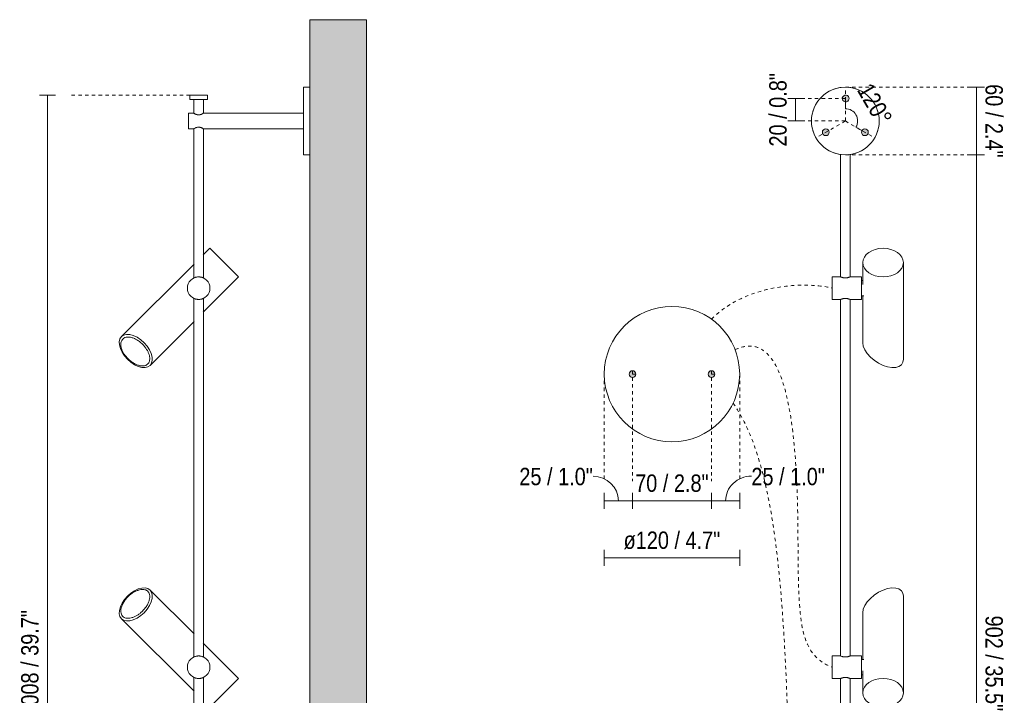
# Model space of a CAD drawing. Header units: millimetres. Extents: x -6760 to -4755, y -298 to 6848.
# Tile 3 of 5: x -6111 to -5238, y 301 to 900. Entities that reach past the tile are written whole.
import ezdxf

# ---------------------------------------------------------------- set-up
doc = ezdxf.new("R2010")
doc.units = ezdxf.units.MM
doc.linetypes.add('Dash', pattern=[6, 3, -3])
for name, color, linetype, lineweight in [('Cotas', 7, 'Continuous', 9), ('Cotas-7', 7, 'Continuous', 9), ('Elementos de detalle', 7, 'Continuous', 9), ('Lighthing Fixture Detail Wide Black', 7, 'Continuous', 20), ('Lighthing Fixture Dim Black SOL', 7, 'Continuous', 9), ('Luminarias', 7, 'Continuous', 20), ('Muros', 7, 'Continuous', 9)]:
    doc.layers.add(name, color=color, linetype=linetype, lineweight=lineweight)
doc.layers.add('Lighthing Fixture Dim Grey Dash', color=7, linetype='Dash', lineweight=9, true_color=0xd2d2d2)
doc.styles.add('Arial Narrow', font='ARIALN.TTF', dxfattribs={"height": 15.4})
doc.dimstyles.new('Angular_-_3mm_Arial', dxfattribs={"dimscale": 304.8, "dimtxt": 15.760837, "dimasz": 0, "dimexe": 0.022966, "dimexo": 0.045932, "dimgap": 0.022966, "dimtad": 1, "dimdec": 0, "dimzin": 0, "dimdsep": 46, "dimtxsty": 'Arial Narrow', "dimblk1": 'NONE', "dimblk2": 'NONE', "dimsah": 1, "dimcen": 0.09, "dimadec": 0, "dimazin": 0, "dimtfac": 1, "dimtdec": 4, "dimtix": 1, "dimtmove": 0, "dimatfit": 3, "dimfxl": 1, "dimtvp": 1, "dimtolj": 1, "dimtzin": 0, "dimarcsym": 2})
doc.dimstyles.new('FARO_-_2_2mm_Arial_Narrow_mm_Inch_Left', dxfattribs={"dimscale": 304.8, "dimtxt": 15.760837, "dimasz": 0, "dimexe": 0.022966, "dimexo": 0.0625, "dimgap": 0.011483, "dimtad": 1, "dimdec": 0, "dimzin": 0, "dimdsep": 46, "dimtxsty": 'Arial Narrow', "dimblk1": 'NONE', "dimblk2": 'NONE', "dimsah": 1, "dimcen": 0.09, "dimadec": 0, "dimazin": 0, "dimtfac": 1, "dimtdec": 4, "dimtix": 1, "dimtmove": 0, "dimatfit": 3, "dimfxl": 0.022966, "dimfxlon": 1, "dimtvp": 1, "dimtolj": 1, "dimtzin": 0, "dimarcsym": 2})
doc.dimstyles.new('FARO_-_2_2mm_Arial_Narrow_mm_Inch_Left_1', dxfattribs={"dimscale": 304.8, "dimtxt": 15.760837, "dimasz": 0, "dimexe": 0.022966, "dimexo": 0.0625, "dimgap": 0.011483, "dimtad": 1, "dimdec": 0, "dimzin": 0, "dimdsep": 46, "dimtxsty": 'Arial Narrow', "dimblk1": 'NONE', "dimblk2": 'NONE', "dimsah": 1, "dimcen": 0.09, "dimadec": 0, "dimazin": 0, "dimtfac": 1, "dimtdec": 4, "dimtix": 1, "dimtmove": 1, "dimatfit": 3, "dimfxl": 0.022966, "dimfxlon": 1, "dimtvp": 1, "dimtolj": 1, "dimtzin": 0, "dimarcsym": 2})
doc.dimstyles.new('FARO_-_2_2mm_Arial_Narrow_mm_Inch_Right', dxfattribs={"dimscale": 304.8, "dimtxt": 15.760837, "dimasz": 0, "dimexe": 0.022966, "dimexo": 0.0625, "dimgap": 0.011483, "dimtad": 1, "dimdec": 0, "dimzin": 0, "dimdsep": 46, "dimtxsty": 'Arial Narrow', "dimblk1": 'NONE', "dimblk2": 'NONE', "dimsah": 1, "dimcen": 0.09, "dimadec": 0, "dimazin": 0, "dimtfac": 1, "dimtdec": 4, "dimtix": 1, "dimtmove": 0, "dimatfit": 3, "dimfxl": 0.022966, "dimfxlon": 1, "dimtvp": 1, "dimtolj": 1, "dimtzin": 0, "dimarcsym": 2})

# ---------------------------------------------------------------- blocks, each defined once
blk = doc.blocks.new('clap_linear_walllamp - 75712-233 CLAP Black linear Wall lamp 3-557903-Lateral_PDF')
at = {"layer": 'Luminarias'}
for p, q in [((-3268.96, 840.15), (-3274.7, 840.15)), ((-3274.7, 780.15), (-3274.7, 840.15)), ((-3375.34, 833.15), (-3375.34, 829.16)), ((-3359.96, 833.15), (-3375.34, 833.15)), ((-3359.96, 829.16), (-3375.34, 829.16)), ((-3371.75, 829.16), (-3371.75, 817.02)), ((-3363.43, 817.07), (-3363.43, 829.16)), ((-3359.84, 833.15), (-3359.96, 833.15)), ((-3359.84, 829.16), (-3359.96, 829.16)), ((-3359.84, 829.16), (-3359.84, 833.15)), ((-3274.78, 834.77), (-3274.78, 826.24)), ((-3274.78, 826.24), (-3274.78, 825.58)), ((-3371.99, 817.15), (-3376.7, 817.15)), ((-3376.7, 803.15), (-3376.7, 817.15)), ((-3274.7, 817.15), (-3363.19, 817.15)), ((-3376.7, 803.15), (-3371.99, 803.15)), ((-3371.75, 803.29), (-3371.75, 670.9)), ((-3363.43, 670.92), (-3363.43, 803.24)), ((-3363.19, 803.15), (-3274.78, 803.15)), ((-3274.72, 804.69), (-3274.78, 804.75)), ((-3274.78, 804.75), (-3274.78, 800.15)), ((-3274.78, 800.15), (-3274.78, 795.56)), ((-3274.7, 780.15), (-3268.96, 780.15)), ((-3357.63, 697.29), (-3363.49, 691.43)), ((-3344.91, 684.57), (-3357.63, 697.29)), ((-3371.68, 683.24), (-3436.01, 618.91)), ((-3332.18, 671.84), (-3344.91, 684.57)), ((-3363.49, 640.53), (-3332.18, 671.84)), ((-3371.75, 652.9), (-3371.75, 334.75)), ((-3363.43, 334.77), (-3363.43, 652.89)), ((-3410.56, 593.46), (-3371.68, 632.34)), ((-3371.69, 355.32), (-3410.56, 394.2)), ((-3436.01, 368.75), (-3371.69, 304.42)), ((-3332.18, 315.81), (-3363.49, 347.12)), ((-3371.75, 316.75), (-3371.75, 5.41)), ((-3363.43, 5.42), (-3363.43, 316.74)), ((-3344.91, 303.09), (-3332.18, 315.81)), ((-3357.63, 290.37), (-3344.91, 303.09))]:
    blk.add_line(p, q, dxfattribs=at)
at = {"layer": 'Luminarias', "flags": 128}
for points in [[(-3430.63, 598.84), (-3433.28, 601.85), (-3435.43, 605.09), (-3436.96, 608.37), (-3437.82, 611.55), (-3437.94, 614.46), (-3437.33, 616.95), (-3436.01, 618.91), (-3434.06, 620.22), (-3431.56, 620.83), (-3428.65, 620.71), (-3425.48, 619.86), (-3422.19, 618.32), (-3418.96, 616.18), (-3415.94, 613.53)], [(-3415.94, 613.53), (-3413.29, 610.51), (-3411.15, 607.28), (-3409.61, 603.99), (-3408.76, 600.82), (-3408.64, 597.91), (-3409.25, 595.41), (-3410.56, 593.46), (-3412.52, 592.14), (-3415.01, 591.53), (-3417.92, 591.66), (-3421.1, 592.51), (-3424.39, 594.04), (-3427.62, 596.19), (-3430.63, 598.84)], [(-3430.63, 388.82), (-3427.62, 391.47), (-3424.39, 393.61), (-3421.1, 395.15), (-3417.92, 396), (-3415.01, 396.12), (-3412.52, 395.51), (-3410.56, 394.2), (-3409.25, 392.24), (-3408.64, 389.75), (-3408.76, 386.84), (-3409.61, 383.66), (-3411.15, 380.37), (-3413.29, 377.14), (-3415.94, 374.13)], [(-3415.94, 374.13), (-3418.96, 371.48), (-3422.19, 369.33), (-3425.48, 367.8), (-3428.65, 366.94), (-3431.56, 366.82), (-3434.06, 367.43), (-3436.01, 368.75), (-3437.33, 370.7), (-3437.94, 373.2), (-3437.82, 376.1), (-3436.96, 379.28), (-3435.43, 382.57), (-3433.28, 385.8), (-3430.63, 388.82)]]:
    blk.add_lwpolyline(points, dxfattribs=at)
at = {"layer": 'Luminarias'}
for centre, start, end in [((-3367.57, 661.9), 0, 180), ((-3367.57, 661.9), 180, 360), ((-3367.57, 325.75), 0, 180), ((-3367.57, 325.75), 180, 360)]:
    blk.add_arc(centre, 10, start, end, dxfattribs=at)
for points, knots in [([(-3371.99, 817.15), (-3371.98, 817.15), (-3371.79, 817.02), (-3371.17, 816.67), (-3370.69, 816.41), (-3370.23, 816.2), (-3369.87, 816.06), (-3369.47, 815.91), (-3369.12, 815.81), (-3368.83, 815.74), (-3368.55, 815.68), (-3368.16, 815.63), (-3367.69, 815.6), (-3367.13, 815.6), (-3366.61, 815.68), (-3366.14, 815.79), (-3365.8, 815.88), (-3365.49, 815.99), (-3365.18, 816.11), (-3364.89, 816.23), (-3364.35, 816.48), (-3363.67, 816.85), (-3363.35, 817.06), (-3363.26, 817.11)], [-1, -1, -1, -1, -0.861111, -0.791667, -0.722222, -0.6875, -0.652778, -0.618056, -0.583333, -0.565972, -0.548611, -0.513889, -0.479167, -0.444444, -0.388889, -0.361111, -0.333333, -0.305556, -0.277778, -0.25, -0.222222, -0.111111, 0, 0, 0, 0]), ([(-3363.26, 803.2), (-3363.38, 803.26), (-3363.71, 803.48), (-3364.38, 803.84), (-3364.82, 804.05), (-3365.18, 804.2), (-3365.5, 804.33), (-3365.77, 804.41), (-3366.04, 804.49), (-3366.4, 804.59), (-3366.86, 804.67), (-3367.31, 804.71), (-3367.78, 804.71), (-3368.18, 804.68), (-3368.48, 804.64), (-3368.87, 804.57), (-3369.28, 804.46), (-3369.71, 804.31), (-3370.12, 804.16), (-3370.58, 803.95), (-3371.22, 803.62), (-3371.7, 803.34), (-3371.94, 803.18), (-3371.98, 803.15), (-3371.99, 803.15)], [-1, -1, -1, -1, -0.861111, -0.791667, -0.756944, -0.722222, -0.6875, -0.670139, -0.652778, -0.618056, -0.583333, -0.548611, -0.513889, -0.479167, -0.461806, -0.444444, -0.388889, -0.361111, -0.333333, -0.277778, -0.222222, -0.111111, -0.055556, 0, 0, 0, 0]), ([(-3371.14, 671.24), (-3371.23, 671.21), (-3371.36, 671.15), (-3371.47, 671.11), (-3371.51, 671.09)], [0.82427798, 0.82427798, 0.82427798, 0.82427798, 0.86111111, 0.88888889, 0.88888889, 0.88888889, 0.88888889]), ([(-3368.22, 671.88), (-3368.37, 671.87), (-3368.81, 671.83), (-3369.54, 671.72), (-3370.3, 671.53), (-3370.71, 671.4), (-3370.9, 671.33)], [0.5486111, 0.5486111, 0.5486111, 0.5486111, 0.5833333, 0.6527778, 0.7222222, 0.7916667, 0.7916667, 0.7916667, 0.7916667]), ([(-3364.04, 671.26), (-3364.14, 671.29), (-3364.53, 671.44), (-3365.23, 671.64), (-3366.11, 671.8), (-3366.89, 671.89), (-3367.6, 671.91), (-3368.07, 671.89), (-3368.22, 671.88)], [0.1822414, 0.1822414, 0.1822414, 0.1822414, 0.2222222, 0.3333333, 0.3888889, 0.4444444, 0.5138889, 0.5486111, 0.5486111, 0.5486111, 0.5486111]), ([(-3363.44, 671.01), (-3363.48, 671.03), (-3363.6, 671.08), (-3363.84, 671.18), (-3364, 671.24), (-3364.03, 671.25)], [0.0555556, 0.0555556, 0.0555556, 0.0555556, 0.1111111, 0.1666667, 0.1801885, 0.1801885, 0.1801885, 0.1801885]), ([(-3370.96, 652.49), (-3370.91, 652.47), (-3370.55, 652.35), (-3369.91, 652.16), (-3369.02, 652), (-3368.55, 651.95), (-3368.31, 651.93)], [0.1998682, 0.1998682, 0.1998682, 0.1998682, 0.2222222, 0.3333333, 0.3888889, 0.4444444, 0.4444444, 0.4444444, 0.4444444]), ([(-3368.31, 651.93), (-3368, 651.91), (-3367.38, 651.89), (-3366.47, 651.95), (-3365.6, 652.09), (-3364.84, 652.27), (-3364.35, 652.43), (-3364.11, 652.52), (-3364.04, 652.54)], [0.4444444, 0.4444444, 0.4444444, 0.4444444, 0.5138889, 0.5833333, 0.6527778, 0.7222222, 0.7916667, 0.8177586, 0.8177586, 0.8177586, 0.8177586]), ([(-3364.03, 652.55), (-3363.93, 652.59), (-3363.67, 652.69), (-3363.51, 652.76), (-3363.45, 652.79)], [0.8198115, 0.8198115, 0.8198115, 0.8198115, 0.8611111, 0.9416004, 0.9416004, 0.9416004, 0.9416004]), ([(-3417.33, 612.14), (-3418.25, 613.05), (-3419.65, 614.26), (-3421.53, 615.59), (-3422.97, 616.45), (-3424.44, 617.18), (-3425.87, 617.76), (-3427.22, 618.18), (-3428.54, 618.44), (-3429.78, 618.55), (-3431.3, 618.52), (-3433.01, 618.12), (-3434.62, 617.15), (-3435.72, 615.8), (-3436.35, 614.21), (-3436.57, 612.78), (-3436.54, 611.53), (-3436.41, 610.19), (-3436.09, 608.78), (-3435.56, 607.3), (-3434.89, 605.75), (-3434.04, 604.19), (-3433.02, 602.68), (-3431.87, 601.17), (-3430.88, 600.06), (-3430.16, 599.31)], [-1, -1, -1, -1, -0.930556, -0.895833, -0.861111, -0.826389, -0.791667, -0.756944, -0.722222, -0.6875, -0.652778, -0.583333, -0.513889, -0.444444, -0.388889, -0.333333, -0.305556, -0.277778, -0.222222, -0.194444, -0.166667, -0.111111, -0.083333, -0.055556, 0, 0, 0, 0]), ([(-3430.16, 599.31), (-3429.23, 598.41), (-3427.83, 597.2), (-3425.94, 595.86), (-3424.51, 595), (-3423.03, 594.27), (-3421.6, 593.69), (-3420.25, 593.28), (-3418.94, 593.02), (-3417.69, 592.91), (-3416.18, 592.93), (-3414.46, 593.34), (-3412.85, 594.31), (-3411.75, 595.67), (-3411.13, 597.26), (-3410.92, 598.69), (-3410.94, 599.93), (-3411.08, 601.28), (-3411.4, 602.69), (-3411.93, 604.17), (-3412.6, 605.72), (-3413.45, 607.28), (-3414.47, 608.78), (-3415.61, 610.29), (-3416.61, 611.4), (-3417.33, 612.14)], [-1, -1, -1, -1, -0.930556, -0.895833, -0.861111, -0.826389, -0.791667, -0.756944, -0.722222, -0.6875, -0.652778, -0.583333, -0.513889, -0.444444, -0.388889, -0.333333, -0.305556, -0.277778, -0.222222, -0.194444, -0.166667, -0.111111, -0.083333, -0.055556, 0, 0, 0, 0]), ([(-3417.33, 375.51), (-3416.42, 376.44), (-3415.21, 377.84), (-3413.88, 379.72), (-3413.02, 381.15), (-3412.29, 382.62), (-3411.71, 384.06), (-3411.29, 385.4), (-3411.04, 386.72), (-3410.92, 387.97), (-3410.95, 389.49), (-3411.35, 391.2), (-3412.32, 392.81), (-3413.67, 393.91), (-3415.26, 394.54), (-3416.69, 394.75), (-3417.94, 394.73), (-3419.28, 394.59), (-3420.69, 394.27), (-3422.17, 393.74), (-3423.72, 393.08), (-3425.29, 392.22), (-3426.79, 391.2), (-3428.3, 390.06), (-3429.42, 389.07), (-3430.16, 388.34)], [-1, -1, -1, -1, -0.930556, -0.895833, -0.861111, -0.826389, -0.791667, -0.756944, -0.722222, -0.6875, -0.652778, -0.583333, -0.513889, -0.444444, -0.388889, -0.333333, -0.305556, -0.277778, -0.222222, -0.194444, -0.166667, -0.111111, -0.083333, -0.055556, 0, 0, 0, 0]), ([(-3430.16, 388.34), (-3431.06, 387.41), (-3432.27, 386.01), (-3433.61, 384.13), (-3434.47, 382.69), (-3435.2, 381.22), (-3435.78, 379.78), (-3436.19, 378.44), (-3436.45, 377.12), (-3436.56, 375.88), (-3436.54, 374.36), (-3436.13, 372.65), (-3435.16, 371.04), (-3433.8, 369.94), (-3432.21, 369.31), (-3430.79, 369.1), (-3429.54, 369.13), (-3428.19, 369.26), (-3426.78, 369.59), (-3425.3, 370.12), (-3423.75, 370.78), (-3422.19, 371.63), (-3420.69, 372.66), (-3419.18, 373.8), (-3418.07, 374.79), (-3417.33, 375.51)], [-1, -1, -1, -1, -0.930556, -0.895833, -0.861111, -0.826389, -0.791667, -0.756944, -0.722222, -0.6875, -0.652778, -0.583333, -0.513889, -0.444444, -0.388889, -0.333333, -0.305556, -0.277778, -0.222222, -0.194444, -0.166667, -0.111111, -0.083333, -0.055556, 0, 0, 0, 0]), ([(-3371.14, 335.09), (-3371.23, 335.06), (-3371.36, 335.01), (-3371.47, 334.96), (-3371.51, 334.95)], [0.82427798, 0.82427798, 0.82427798, 0.82427798, 0.86111111, 0.88888889, 0.88888889, 0.88888889, 0.88888889]), ([(-3368.22, 335.73), (-3368.37, 335.72), (-3368.81, 335.68), (-3369.54, 335.57), (-3370.3, 335.38), (-3370.71, 335.25), (-3370.9, 335.18)], [0.5486111, 0.5486111, 0.5486111, 0.5486111, 0.5833333, 0.6527778, 0.7222222, 0.7916667, 0.7916667, 0.7916667, 0.7916667]), ([(-3364.04, 335.11), (-3364.14, 335.15), (-3364.53, 335.29), (-3365.23, 335.49), (-3366.11, 335.66), (-3366.89, 335.74), (-3367.6, 335.76), (-3368.07, 335.74), (-3368.22, 335.73)], [0.1822414, 0.1822414, 0.1822414, 0.1822414, 0.2222222, 0.3333333, 0.3888889, 0.4444444, 0.5138889, 0.5486111, 0.5486111, 0.5486111, 0.5486111]), ([(-3363.44, 334.86), (-3363.48, 334.88), (-3363.6, 334.94), (-3363.84, 335.03), (-3364, 335.09), (-3364.03, 335.11)], [0.0555556, 0.0555556, 0.0555556, 0.0555556, 0.1111111, 0.1666667, 0.1801885, 0.1801885, 0.1801885, 0.1801885]), ([(-3370.96, 316.35), (-3370.91, 316.33), (-3370.55, 316.2), (-3369.91, 316.02), (-3369.02, 315.85), (-3368.55, 315.8), (-3368.31, 315.78)], [0.1998682, 0.1998682, 0.1998682, 0.1998682, 0.2222222, 0.3333333, 0.3888889, 0.4444444, 0.4444444, 0.4444444, 0.4444444]), ([(-3368.31, 315.78), (-3368, 315.76), (-3367.38, 315.74), (-3366.47, 315.8), (-3365.6, 315.94), (-3364.84, 316.12), (-3364.35, 316.28), (-3364.11, 316.37), (-3364.04, 316.4)], [0.4444444, 0.4444444, 0.4444444, 0.4444444, 0.5138889, 0.5833333, 0.6527778, 0.7222222, 0.7916667, 0.8177586, 0.8177586, 0.8177586, 0.8177586]), ([(-3364.03, 316.4), (-3363.93, 316.44), (-3363.67, 316.54), (-3363.51, 316.61), (-3363.45, 316.64)], [0.8198115, 0.8198115, 0.8198115, 0.8198115, 0.8611111, 0.9416004, 0.9416004, 0.9416004, 0.9416004])]:
    blk.add_open_spline(points, degree=3, knots=knots, dxfattribs=at)
for points in [[(-3363.26, 817.11), (-3363.23, 817.13), (-3363.2, 817.15), (-3363.19, 817.15), (-3363.19, 817.15)], [(-3363.19, 803.15), (-3363.19, 803.15), (-3363.2, 803.16), (-3363.23, 803.18), (-3363.26, 803.2)], [(-3371.71, 671.01), (-3371.75, 670.99), (-3371.77, 670.98), (-3371.77, 670.98)], [(-3371.77, 670.98), (-3371.76, 670.98), (-3371.74, 670.99), (-3371.7, 671.01)], [(-3363.37, 670.98), (-3363.38, 670.98), (-3363.4, 670.99), (-3363.44, 671.01)], [(-3363.43, 671.01), (-3363.4, 670.99), (-3363.37, 670.98), (-3363.37, 670.98)], [(-3371.77, 652.83), (-3371.76, 652.82), (-3371.74, 652.81), (-3371.7, 652.79)], [(-3371.71, 652.8), (-3371.75, 652.81), (-3371.77, 652.82), (-3371.77, 652.83)], [(-3371.51, 652.71), (-3371.43, 652.68), (-3371.32, 652.63), (-3371.2, 652.58)], [(-3363.37, 652.83), (-3363.38, 652.82), (-3363.4, 652.81), (-3363.44, 652.79)], [(-3363.43, 652.8), (-3363.4, 652.81), (-3363.37, 652.82), (-3363.37, 652.83)], [(-3371.77, 334.83), (-3371.76, 334.83), (-3371.74, 334.84), (-3371.7, 334.86)], [(-3371.71, 334.86), (-3371.75, 334.84), (-3371.77, 334.83), (-3371.77, 334.83)], [(-3363.37, 334.83), (-3363.38, 334.83), (-3363.4, 334.84), (-3363.44, 334.86)], [(-3363.43, 334.86), (-3363.4, 334.84), (-3363.37, 334.83), (-3363.37, 334.83)], [(-3371.71, 316.65), (-3371.75, 316.67), (-3371.77, 316.68), (-3371.77, 316.68)], [(-3371.77, 316.68), (-3371.76, 316.68), (-3371.74, 316.67), (-3371.7, 316.65)], [(-3371.51, 316.56), (-3371.43, 316.53), (-3371.32, 316.49), (-3371.2, 316.44)], [(-3363.37, 316.68), (-3363.38, 316.68), (-3363.4, 316.67), (-3363.44, 316.65)], [(-3363.43, 316.65), (-3363.4, 316.67), (-3363.37, 316.68), (-3363.37, 316.68)]]:
    blk.add_open_spline(points, degree=3, dxfattribs=at)
blk = doc.blocks.new('clap_linear_walllamp - 75712-233 CLAP Black linear Wall lamp 3-557903-Alzado_PDF Fixing')
at = {"layer": 'Luminarias', "color": 9, "true_color": 0xc0c0c0}
for p, q in [((6555.33, 780.46), (6555.33, 671.85)), ((6563.66, 671.85), (6563.66, 780.46)), ((6574.96, 684.57), (6574.96, 665.04)), ((6610.95, 598.84), (6610.95, 684.57)), ((6555.3, 671.9), (6547.79, 671.9)), ((6547.79, 671.9), (6547.79, 661.9)), ((6573.89, 671.9), (6563.69, 671.9)), ((6573.89, 661.9), (6573.89, 671.9)), ((6574.96, 668.7), (6573.89, 668.7)), ((6547.79, 661.9), (6547.79, 651.9)), ((6573.89, 651.9), (6573.89, 661.9)), ((6573.89, 655.1), (6575.95, 655.1)), ((6574.96, 655.1), (6574.96, 613.53)), ((6547.79, 651.9), (6555.3, 651.9)), ((6555.33, 651.96), (6555.33, 335.7)), ((6563.66, 335.7), (6563.66, 651.96)), ((6563.69, 651.9), (6573.89, 651.9)), ((6610.95, 303.09), (6610.95, 388.82)), ((6574.96, 374.13), (6574.96, 332.55)), ((6555.3, 335.75), (6547.79, 335.75)), ((6547.79, 335.75), (6547.79, 325.75)), ((6573.89, 335.75), (6563.69, 335.75)), ((6573.89, 325.75), (6573.89, 335.75)), ((6575.95, 332.55), (6573.89, 332.55)), ((6547.79, 325.75), (6547.79, 315.75)), ((6573.89, 315.75), (6573.89, 325.75)), ((6547.79, 315.75), (6555.3, 315.75)), ((6555.33, 315.81), (6555.33, 6.35)), ((6563.66, 6.35), (6563.66, 315.81)), ((6563.69, 315.75), (6573.89, 315.75)), ((6573.89, 318.95), (6574.96, 318.95)), ((6574.96, 322.61), (6574.96, 303.09))]:
    blk.add_line(p, q, dxfattribs=at)
at = {"layer": 'Luminarias', "color": 9, "true_color": 0xc0c0c0, "flags": 128}
for points in [[(6574.96, 613.53), (6575.41, 610.51), (6576.75, 607.28), (6578.89, 603.99), (6581.74, 600.82), (6585.15, 597.91), (6588.95, 595.41), (6592.96, 593.46), (6596.96, 592.14), (6600.76, 591.53), (6604.18, 591.66), (6607.03, 592.51), (6609.17, 594.04), (6610.5, 596.19), (6610.95, 598.84)], [(6610.95, 388.82), (6610.5, 391.47), (6609.17, 393.61), (6607.03, 395.15), (6604.18, 396), (6600.76, 396.12), (6596.96, 395.51), (6592.96, 394.2), (6588.95, 392.24), (6585.15, 389.75), (6581.74, 386.84), (6578.89, 383.66), (6576.75, 380.37), (6575.41, 377.14), (6574.96, 374.13)]]:
    blk.add_lwpolyline(points, dxfattribs=at)
at = {"layer": 'Luminarias', "color": 9, "true_color": 0xc0c0c0}
for start, end in [(106.6961, 109.86454), (97.57204, 101.0301), (78.9699, 82.42796), (70.13546, 73.3039), (123.91502, 127.57713), (115.13546, 118.3039), (61.6961, 64.86454), (52.42287, 56.08498), (160.13546, 163.3039), (151.6961, 154.86454), (142.42287, 146.08498), (33.91502, 37.57713), (25.13546, 28.3039), (16.6961, 19.86454), (168.91502, 172.49138), (7.50862, 11.08498), (187.50862, 191.08498), (348.91502, 352.49138), (196.6961, 199.86454), (205.13546, 208.3039), (331.6961, 334.86454), (340.13546, 343.3039), (213.91502, 217.57713), (232.42287, 236.08498), (303.91502, 307.57713), (322.42287, 326.08498), (241.6961, 244.86454), (250.13546, 253.3039), (258.9699, 262.42796), (277.57204, 281.0301), (286.6961, 289.86454), (295.13546, 298.3039)]:
    blk.add_arc((6559.5, 810.15), 30, start, end, dxfattribs=at)
for centre, major_axis in [((6592.96, 684.57), (-17.99, 0)), ((6592.96, 684.57), (17.99, 0)), ((6592.96, 303.09), (-17.99, 0)), ((6592.96, 303.09), (17.99, 0))]:
    blk.add_ellipse(centre, major_axis=major_axis, ratio=0.707107, start_param=3.141593, end_param=6.283185, dxfattribs=at)
for points in [[(6555.36, 671.87), (6555.32, 671.89), (6555.3, 671.9), (6555.3, 671.9)], [(6558.75, 671.01), (6558.51, 671.03), (6558.04, 671.08), (6557.6, 671.17), (6557.39, 671.22)], [(6559.5, 670.98), (6559.24, 670.98), (6558.99, 670.99), (6558.75, 671.01)], [(6560.39, 671.02), (6560.1, 671), (6559.81, 670.98), (6559.5, 670.98)], [(6563.63, 671.87), (6563.67, 671.89), (6563.69, 671.9), (6563.69, 671.9)], [(6555.36, 651.93), (6555.32, 651.91), (6555.3, 651.9), (6555.3, 651.9)], [(6558.79, 652.8), (6559.02, 652.81), (6559.25, 652.82), (6559.5, 652.83)], [(6559.5, 652.83), (6559.75, 652.82), (6560, 652.81), (6560.24, 652.79)], [(6555.36, 335.73), (6555.32, 335.75), (6555.3, 335.75), (6555.3, 335.75)], [(6558.75, 334.86), (6558.51, 334.88), (6558.04, 334.94), (6557.6, 335.02), (6557.39, 335.07)], [(6559.5, 334.83), (6559.24, 334.83), (6558.99, 334.84), (6558.75, 334.86)], [(6560.39, 334.88), (6560.1, 334.85), (6559.81, 334.83), (6559.5, 334.83)], [(6563.63, 335.73), (6563.67, 335.75), (6563.69, 335.75), (6563.69, 335.75)], [(6555.36, 315.78), (6555.32, 315.76), (6555.3, 315.75), (6555.3, 315.75)], [(6558.79, 316.65), (6559.02, 316.67), (6559.25, 316.68), (6559.5, 316.68)], [(6559.5, 316.68), (6559.75, 316.68), (6560, 316.67), (6560.24, 316.65)]]:
    blk.add_open_spline(points, degree=3, dxfattribs=at)
for points, knots in [([(6555.3, 671.9), (6555.3, 671.9), (6555.3, 671.9), (6555.32, 671.89), (6555.35, 671.88)], [0.50004719, 0.50004719, 0.50004719, 0.50004719, 0.51388889, 0.54861111, 0.54861111, 0.54861111, 0.54861111]), ([(6557.23, 671.26), (6557.08, 671.29), (6556.54, 671.43), (6555.95, 671.64), (6555.57, 671.79), (6555.44, 671.84), (6555.4, 671.86)], [0.1809987, 0.1809987, 0.1809987, 0.1809987, 0.2222222, 0.3333333, 0.3888889, 0.4285759, 0.4285759, 0.4285759, 0.4285759]), ([(6563.69, 671.9), (6563.69, 671.9), (6563.69, 671.9), (6563.58, 671.85), (6563.24, 671.72), (6562.73, 671.53), (6562.08, 671.33), (6561.29, 671.14), (6560.72, 671.05), (6560.42, 671.03)], [0.4999536, 0.4999536, 0.4999536, 0.4999536, 0.5138889, 0.5833333, 0.6527778, 0.7222222, 0.7916667, 0.8611111, 0.930863, 0.930863, 0.930863, 0.930863]), ([(6555.3, 651.9), (6555.3, 651.9), (6555.3, 651.9), (6555.33, 651.91), (6555.36, 651.93)], [0.49995358, 0.49995358, 0.49995358, 0.49995358, 0.51388889, 0.55555556, 0.55555556, 0.55555556, 0.55555556]), ([(6555.44, 651.96), (6555.52, 651.99), (6555.75, 652.09), (6556.26, 652.27), (6556.78, 652.43), (6557.13, 652.52), (6557.23, 652.55)], [0.5833333, 0.5833333, 0.5833333, 0.5833333, 0.6527778, 0.7222222, 0.7916667, 0.8190013, 0.8190013, 0.8190013, 0.8190013]), ([(6557.26, 652.55), (6557.4, 652.59), (6557.88, 652.69), (6558.39, 652.76), (6558.75, 652.79)], [0.8214646, 0.8214646, 0.8214646, 0.8214646, 0.8611111, 0.9445318, 0.9445318, 0.9445318, 0.9445318]), ([(6560.42, 652.78), (6560.6, 652.76), (6561, 652.71), (6561.61, 652.59), (6562.41, 652.38), (6563.04, 652.16), (6563.46, 652), (6563.65, 651.92), (6563.69, 651.9), (6563.69, 651.9)], [0.069137, 0.069137, 0.069137, 0.069137, 0.1111111, 0.1666667, 0.2222222, 0.3333333, 0.3888889, 0.4444444, 0.5000464, 0.5000464, 0.5000464, 0.5000464]), ([(6563.69, 651.9), (6563.69, 651.9), (6563.69, 651.9), (6563.67, 651.91), (6563.65, 651.92)], [0.50004719, 0.50004719, 0.50004719, 0.50004719, 0.51388889, 0.54861111, 0.54861111, 0.54861111, 0.54861111]), ([(6555.3, 335.75), (6555.3, 335.75), (6555.3, 335.75), (6555.32, 335.74), (6555.35, 335.73)], [0.50004719, 0.50004719, 0.50004719, 0.50004719, 0.51388889, 0.54861111, 0.54861111, 0.54861111, 0.54861111]), ([(6557.23, 335.11), (6557.08, 335.15), (6556.54, 335.29), (6555.95, 335.49), (6555.57, 335.64), (6555.44, 335.69), (6555.4, 335.71)], [0.1809987, 0.1809987, 0.1809987, 0.1809987, 0.2222222, 0.3333333, 0.3888889, 0.4285759, 0.4285759, 0.4285759, 0.4285759]), ([(6563.69, 335.75), (6563.69, 335.75), (6563.69, 335.75), (6563.58, 335.71), (6563.24, 335.57), (6562.73, 335.38), (6562.08, 335.18), (6561.29, 334.99), (6560.72, 334.91), (6560.42, 334.88)], [0.4999536, 0.4999536, 0.4999536, 0.4999536, 0.5138889, 0.5833333, 0.6527778, 0.7222222, 0.7916667, 0.8611111, 0.930863, 0.930863, 0.930863, 0.930863]), ([(6555.3, 315.75), (6555.3, 315.75), (6555.3, 315.76), (6555.33, 315.77), (6555.36, 315.78)], [0.49995358, 0.49995358, 0.49995358, 0.49995358, 0.51388889, 0.55555556, 0.55555556, 0.55555556, 0.55555556]), ([(6555.44, 315.81), (6555.52, 315.85), (6555.75, 315.94), (6556.26, 316.12), (6556.78, 316.29), (6557.13, 316.38), (6557.23, 316.4)], [0.5833333, 0.5833333, 0.5833333, 0.5833333, 0.6527778, 0.7222222, 0.7916667, 0.8190013, 0.8190013, 0.8190013, 0.8190013]), ([(6557.26, 316.41), (6557.4, 316.44), (6557.88, 316.55), (6558.39, 316.62), (6558.75, 316.65)], [0.8214646, 0.8214646, 0.8214646, 0.8214646, 0.8611111, 0.9445318, 0.9445318, 0.9445318, 0.9445318]), ([(6560.42, 316.63), (6560.6, 316.61), (6561, 316.56), (6561.61, 316.44), (6562.41, 316.24), (6563.04, 316.02), (6563.46, 315.85), (6563.65, 315.77), (6563.69, 315.75), (6563.69, 315.75)], [0.069137, 0.069137, 0.069137, 0.069137, 0.1111111, 0.1666667, 0.2222222, 0.3333333, 0.3888889, 0.4444444, 0.5000464, 0.5000464, 0.5000464, 0.5000464]), ([(6563.69, 315.75), (6563.69, 315.75), (6563.69, 315.76), (6563.67, 315.77), (6563.65, 315.78)], [0.50004719, 0.50004719, 0.50004719, 0.50004719, 0.51388889, 0.54861111, 0.54861111, 0.54861111, 0.54861111])]:
    blk.add_open_spline(points, degree=3, knots=knots, dxfattribs=at)
blk = doc.blocks.new('DIMBLOCK2-Lateral_PDF')
at = {"layer": 'Cotas-7', "color": 251, "true_color": 0x5b5b5b}
for p, q in [((-6086.41, 833.15), (-6093.41, 833.15)), ((-6086.41, 833.15), (-6086.41, -174.87)), ((-6086.41, 833.15), (-6079.41, 833.15)), ((-6086.41, -174.87), (-6093.41, -174.87)), ((-6086.41, -174.87), (-6079.41, -174.87))]:
    blk.add_line(p, q, dxfattribs=at)
at = {"layer": 'Cotas-7', "color": 0, "insert": (-6109.81, 281.86), "char_height": 15.4, "width": 113.478, "attachment_point": 1, "rotation": 90, "line_spacing_factor": 0.974696, "style": 'Arial Narrow'}
blk.add_mtext('1008 / 39.7"', dxfattribs=at)
blk = doc.blocks.new('_None')
blk = doc.blocks.new('DIMBLOCK3-Alzado_PDF Fixing')
at = {"layer": 'Cotas-7', "color": 251, "true_color": 0x5b5b5b}
for p, q in [((-5379.29, 821.04), (-5379.29, 828.04)), ((-5379.29, 821.04), (-5379.29, 821.04)), ((-5369.86, 804.71), (-5369.86, 804.71)), ((-5369.86, 804.71), (-5363.8, 801.21)), ((-5369.86, 804.71), (-5369.86, 804.71))]:
    blk.add_line(p, q, dxfattribs=at)
blk.add_arc((-5379.29, 810.15), 10.89, 330, 90, dxfattribs=at)
blk.add_arc((-5379.29, 810.15), 10.89, 330, 90, dxfattribs=at)
at = {"layer": 'Cotas-7', "color": 0, "insert": (-5356.01, 845.41), "char_height": 15.4, "width": 45.3312, "attachment_point": 1, "rotation": 300, "line_spacing_factor": 0.974696, "style": 'Arial Narrow'}
blk.add_mtext('120°', dxfattribs=at)
blk = doc.blocks.new('DIMBLOCK4-Alzado_PDF Fixing')
at = {"layer": 'Cotas-7', "color": 251, "true_color": 0x5b5b5b}
for p, q in [((-5423.34, 830.15), (-5430.34, 830.15)), ((-5423.34, 830.15), (-5423.34, 810.15)), ((-5423.34, 830.15), (-5416.34, 830.15)), ((-5423.34, 810.15), (-5430.34, 810.15)), ((-5423.34, 810.15), (-5416.34, 810.15))]:
    blk.add_line(p, q, dxfattribs=at)
at = {"layer": 'Cotas-7', "color": 0, "insert": (-5446.74, 787.51), "char_height": 15.4, "width": 78.3539, "attachment_point": 1, "rotation": 90, "line_spacing_factor": 0.974696, "style": 'Arial Narrow'}
blk.add_mtext('20 / 0.8"', dxfattribs=at)
blk = doc.blocks.new('DIMBLOCK6-Alzado_PDF Fixing')
at = {"layer": 'Cotas-7', "color": 251, "true_color": 0x5b5b5b}
for p, q in [((-5263.07, 780.15), (-5270.07, 780.15)), ((-5263.07, -121.85), (-5263.07, 780.15)), ((-5263.07, 780.15), (-5256.07, 780.15)), ((-5263.07, -121.85), (-5270.07, -121.85)), ((-5263.07, -121.85), (-5256.07, -121.85))]:
    blk.add_line(p, q, dxfattribs=at)
at = {"layer": 'Cotas-7', "color": 0, "insert": (-5239.67, 371.56), "char_height": 15.4, "width": 101.77, "attachment_point": 1, "rotation": 270, "line_spacing_factor": 0.974696, "style": 'Arial Narrow'}
blk.add_mtext('902 / 35.5"', dxfattribs=at)
blk = doc.blocks.new('DIMBLOCK7-Alzado_PDF Fixing')
at = {"layer": 'Cotas-7', "color": 251, "true_color": 0x5b5b5b}
for p, q in [((-5263.07, 840.15), (-5270.07, 840.15)), ((-5263.07, 780.15), (-5263.07, 840.15)), ((-5263.07, 840.15), (-5256.07, 840.15)), ((-5263.07, 780.15), (-5270.07, 780.15)), ((-5263.07, 780.15), (-5256.07, 780.15))]:
    blk.add_line(p, q, dxfattribs=at)
at = {"layer": 'Cotas-7', "color": 0, "insert": (-5239.67, 842.8), "char_height": 15.4, "width": 78.3539, "attachment_point": 1, "rotation": 270, "line_spacing_factor": 0.974696, "style": 'Arial Narrow'}
blk.add_mtext('60 / 2.4"', dxfattribs=at)
blk = doc.blocks.new('DIMBLOCK8-Alzado_PDF Fixing')
at = {"layer": 'Cotas-7', "color": 251, "true_color": 0x5b5b5b}
for p, q in [((-5592.94, 473.29), (-5592.94, 480.29)), ((-5567.94, 473.29), (-5567.94, 480.29)), ((-5592.94, 473.29), (-5567.94, 473.29)), ((-5592.94, 473.29), (-5592.94, 466.29)), ((-5567.94, 473.29), (-5567.94, 466.29))]:
    blk.add_line(p, q, dxfattribs=at)
blk.add_ellipse((-5602.94, 473.29), major_axis=(22.5, 0), ratio=0.972652, start_param=0, end_param=1.570796, dxfattribs=at)
at = {"layer": 'Cotas-7', "color": 0, "insert": (-5668.24, 502.57), "char_height": 15.4, "width": 78.3539, "attachment_point": 1, "line_spacing_factor": 0.974696, "style": 'Arial Narrow'}
blk.add_mtext('25 / 1.0"', dxfattribs=at)
blk = doc.blocks.new('DIMBLOCK9-Alzado_PDF Fixing')
at = {"layer": 'Cotas-7', "color": 251, "true_color": 0x5b5b5b}
for p, q in [((-5567.94, 473.29), (-5567.94, 480.29)), ((-5497.94, 473.29), (-5497.94, 480.29)), ((-5567.94, 473.29), (-5497.94, 473.29)), ((-5567.94, 473.29), (-5567.94, 466.29)), ((-5497.94, 473.29), (-5497.94, 466.29))]:
    blk.add_line(p, q, dxfattribs=at)
at = {"layer": 'Cotas-7', "color": 0, "insert": (-5565.59, 496.69), "char_height": 15.4, "width": 78.3539, "attachment_point": 1, "line_spacing_factor": 0.974696, "style": 'Arial Narrow'}
blk.add_mtext('70 / 2.8"', dxfattribs=at)
blk = doc.blocks.new('DIMBLOCK10-Alzado_PDF Fixing')
at = {"layer": 'Cotas-7', "color": 251, "true_color": 0x5b5b5b}
for p, q in [((-5497.94, 473.29), (-5497.94, 480.29)), ((-5472.94, 473.29), (-5472.94, 480.29)), ((-5497.94, 473.29), (-5472.94, 473.29)), ((-5497.94, 473.29), (-5497.94, 466.29)), ((-5472.94, 473.29), (-5472.94, 466.29))]:
    blk.add_line(p, q, dxfattribs=at)
blk.add_ellipse((-5462.56, 473.29), major_axis=(22.88, 0), ratio=0.956695, start_param=1.570796, end_param=3.141593, dxfattribs=at)
at = {"layer": 'Cotas-7', "color": 0, "insert": (-5462.56, 502.57), "char_height": 15.4, "width": 78.3539, "attachment_point": 1, "line_spacing_factor": 0.974696, "style": 'Arial Narrow'}
blk.add_mtext('25 / 1.0"', dxfattribs=at)
blk = doc.blocks.new('DIMBLOCK11-Alzado_PDF Fixing')
at = {"layer": 'Cotas-7', "color": 251, "true_color": 0x5b5b5b}
for p, q in [((-5592.94, 422.71), (-5592.94, 429.71)), ((-5472.94, 422.71), (-5472.94, 429.71)), ((-5592.94, 422.71), (-5472.94, 422.71)), ((-5592.94, 422.71), (-5592.94, 415.71)), ((-5472.94, 422.71), (-5472.94, 415.71))]:
    blk.add_line(p, q, dxfattribs=at)
at = {"layer": 'Cotas-7', "color": 0, "insert": (-5575.85, 446.11), "char_height": 15.4, "width": 102.9708, "attachment_point": 1, "line_spacing_factor": 0.974696, "style": 'Arial Narrow'}
blk.add_mtext('ø120 / 4.7"', dxfattribs=at)

msp = doc.modelspace()

# ---------------------------------------------------------------- hatches: boundary and pattern name
at = {"layer": 'Elementos de detalle', "true_color": 0xc0c0c0}
h = msp.add_hatch(color=9, dxfattribs=at)
h.paths.add_polyline_path([(-5378.95, -174.87), (-5378.17, -174.76), (-5377.45, -174.45), (-5376.84, -173.96), (-5376.37, -173.33), (-5376.08, -172.6), (-5375.99, -171.83), (-5376.11, -171.05), (-5376.42, -170.33), (-5376.9, -169.72), (-5377.53, -169.25), (-5378.26, -168.96), (-5379.1, -168.88), (-5379.81, -168.99), (-5380.53, -169.3), (-5381.14, -169.78), (-5381.67, -170.55), (-5381.9, -171.14), (-5381.99, -171.92), (-5381.83, -172.81), (-5381.57, -173.41), (-5381.08, -174.02), (-5380.45, -174.49), (-5379.72, -174.78), (-5379.1, -174.85)])
h.paths.add_polyline_path([(-5396.63, -144.84), (-5395.86, -144.74), (-5395.13, -144.44), (-5394.51, -143.96), (-5394.04, -143.34), (-5393.74, -142.62), (-5393.63, -141.84), (-5393.74, -141.07), (-5394.04, -140.34), (-5394.51, -139.72), (-5395.13, -139.24), (-5396.02, -138.92), (-5396.63, -138.84), (-5397.41, -138.94), (-5398.13, -139.24), (-5398.89, -139.89), (-5399.23, -140.34), (-5399.53, -141.07), (-5399.63, -141.84), (-5399.53, -142.62), (-5399.23, -143.34), (-5398.75, -143.96), (-5398.13, -144.44), (-5397.41, -144.74)])
h.paths.add_polyline_path([(-5361.95, -144.84), (-5361.17, -144.74), (-5360.45, -144.44), (-5359.83, -143.96), (-5359.31, -143.24), (-5359.05, -142.62), (-5358.95, -141.84), (-5359.05, -141.07), (-5359.35, -140.34), (-5359.83, -139.72), (-5360.45, -139.24), (-5361.34, -138.92), (-5361.95, -138.84), (-5362.73, -138.94), (-5363.45, -139.24), (-5364.07, -139.72), (-5364.55, -140.34), (-5364.85, -141.07), (-5364.95, -141.84), (-5364.85, -142.62), (-5364.47, -143.44), (-5364.07, -143.96), (-5363.45, -144.44), (-5362.73, -144.74)])
h.paths.add_polyline_path([(-5497.94, 582.71), (-5497.16, 582.81), (-5496.44, 583.11), (-5495.82, 583.59), (-5495.34, 584.21), (-5495.04, 584.93), (-5494.94, 585.71), (-5495.04, 586.48), (-5495.34, 587.21), (-5495.82, 587.83), (-5496.44, 588.3), (-5497.16, 588.6), (-5497.94, 588.71), (-5498.72, 588.6), (-5499.44, 588.3), (-5500.06, 587.83), (-5500.54, 587.21), (-5500.84, 586.48), (-5500.94, 585.71), (-5500.84, 584.93), (-5500.54, 584.21), (-5500.06, 583.59), (-5499.44, 583.11), (-5498.72, 582.81)])
h.paths.add_polyline_path([(-5567.94, 582.71), (-5567.16, 582.81), (-5566.44, 583.11), (-5565.82, 583.59), (-5565.34, 584.21), (-5565.04, 584.93), (-5564.94, 585.71), (-5565.04, 586.48), (-5565.34, 587.21), (-5565.82, 587.83), (-5566.44, 588.3), (-5567.16, 588.6), (-5567.94, 588.71), (-5568.72, 588.6), (-5569.44, 588.3), (-5570.06, 587.83), (-5570.54, 587.21), (-5570.84, 586.48), (-5570.94, 585.71), (-5570.84, 584.93), (-5570.54, 584.21), (-5570.06, 583.59), (-5569.44, 583.11), (-5568.72, 582.81)])
h.paths.add_polyline_path([(-5396.63, 797.15), (-5395.86, 797.25), (-5394.93, 797.71), (-5394.51, 798.03), (-5394.04, 798.65), (-5393.74, 799.37), (-5393.63, 800.15), (-5393.74, 800.93), (-5394.04, 801.65), (-5394.51, 802.27), (-5395.13, 802.75), (-5395.86, 803.05), (-5396.63, 803.15), (-5397.41, 803.05), (-5398.13, 802.75), (-5398.89, 802.1), (-5399.23, 801.65), (-5399.54, 800.86), (-5399.63, 800.15), (-5399.53, 799.37), (-5399.23, 798.65), (-5398.75, 798.03), (-5398.13, 797.55), (-5397.41, 797.25)])
h.paths.add_polyline_path([(-5361.95, 797.15), (-5361.17, 797.25), (-5360.45, 797.55), (-5359.83, 798.03), (-5359.31, 798.75), (-5359.05, 799.37), (-5358.95, 800.15), (-5359.05, 800.93), (-5359.35, 801.65), (-5359.83, 802.27), (-5360.45, 802.75), (-5361.17, 803.05), (-5361.95, 803.15), (-5362.73, 803.05), (-5363.45, 802.75), (-5364.07, 802.27), (-5364.55, 801.65), (-5364.86, 800.86), (-5364.95, 800.15), (-5364.85, 799.37), (-5364.55, 798.65), (-5364.07, 798.03), (-5363.27, 797.48), (-5362.73, 797.25)])
h.paths.add_polyline_path([(-5379.04, 827.18), (-5378.26, 827.27), (-5377.53, 827.56), (-5376.9, 828.03), (-5376.42, 828.64), (-5376.11, 829.36), (-5376, 830.23), (-5376.08, 830.91), (-5376.37, 831.64), (-5376.84, 832.27), (-5377.45, 832.76), (-5378.17, 833.07), (-5379.1, 833.16), (-5379.72, 833.09), (-5380.45, 832.8), (-5381.08, 832.33), (-5381.57, 831.72), (-5381.88, 831), (-5381.99, 830.22), (-5381.9, 829.45), (-5381.61, 828.72), (-5380.99, 827.97), (-5380.53, 827.6), (-5379.81, 827.29), (-5379.1, 827.19)])
at = {"layer": 'Muros', "true_color": 0xfafafa}
msp.add_hatch(color=7, dxfattribs=at).paths.add_polyline_path([(-5803.84, -231.3), (-5803.84, 900), (-5853.84, 900), (-5853.84, -231.3)])

# ---------------------------------------------------------------- linework, layer by layer
at = {"layer": 'Lighthing Fixture Detail Wide Black'}
for centre, radius, start, end in [((-5379.29, 810.15), 30, 90, 270), ((-5379.29, 810.15), 30, 270, 90), ((-5378.99, 830.18), 3, 59.14843, 239.14843), ((-5378.99, 830.18), 3, 239.14843, 59.14843), ((-5396.63, 800.15), 3, 0, 180), ((-5361.95, 800.15), 3, 0, 180), ((-5396.63, 800.15), 3, 180, 360), ((-5361.95, 800.15), 3, 180, 360), ((-5567.94, 585.71), 3, 0, 180), ((-5567.94, 585.71), 3, 180, 360), ((-5497.94, 585.71), 3, 0, 180), ((-5497.94, 585.71), 3, 180, 360)]:
    msp.add_arc(centre, radius, start, end, dxfattribs=at)
at = {"layer": 'Lighthing Fixture Dim Black SOL'}
for centre, radius in [((-5532.94, 585.71), 60), ((-5567.94, 585.71), 3), ((-5497.94, 585.71), 3)]:
    msp.add_circle(centre, radius, dxfattribs=at)
at = {"layer": 'Lighthing Fixture Dim Grey Dash'}
for p, q in [((-5853.84, 833.15), (-5853.84, 847.23)), ((-5379.29, 810.15), (-5379.29, 840.15)), ((-5379.29, 840.15), (-5264.29, 840.15)), ((-5960.11, 833.15), (-6066.91, 833.15)), ((-5379.29, 830.15), (-5420.78, 830.15)), ((-5379.29, 810.15), (-5420.78, 810.15)), ((-5379.29, 810.15), (-5405.27, 795.15)), ((-5379.29, 810.15), (-5353.31, 795.15)), ((-5379.29, 780.15), (-5264.29, 780.15)), ((-5592.94, 585.71), (-5592.94, 490.71)), ((-5564.94, 585.71), (-5570.94, 585.71)), ((-5567.94, 588.71), (-5567.94, 490.71)), ((-5494.94, 585.71), (-5500.94, 585.71)), ((-5497.94, 588.71), (-5497.94, 490.71)), ((-5472.94, 585.71), (-5472.94, 490.71))]:
    msp.add_line(p, q, dxfattribs=at)
msp.add_open_spline([(-5497.94, 634.44), (-5465.02, 667.36), (-5411.02, 667.36), (-5391, 661.9)], degree=3, dxfattribs=at)
for points, knots in [([(-5477, 607.41), (-5439.06, 625.1), (-5416.46, 503.57), (-5424.77, 384.83), (-5413.03, 333.99), (-5391, 325.75)], [0, 0, 0, 0, 0.3111466, 0.633565, 0.8465136, 0.8465136, 0.8465136, 0.8465136]), ([(-5478.76, 559.93), (-5450.5, 519.58), (-5428.94, 366.17), (-5428.94, 137.8), (-5428.94, 24.16), (-5418.05, -4.23), (-5391, -4.23)], [0, 0, 0, 0, 0.47304, 1.016482, 1.423765, 1.610876, 1.610876, 1.610876, 1.610876])]:
    msp.add_open_spline(points, degree=3, knots=knots, dxfattribs=at)
at = {"layer": 'Muros', "color": 254, "true_color": 0xcccccc}
for p, q in [((-5853.84, -231.3), (-5853.84, 900)), ((-5853.84, 900), (-5803.84, 900)), ((-5803.84, 900), (-5803.84, -231.3))]:
    msp.add_line(p, q, dxfattribs=at)

# ---------------------------------------------------------------- block references
at = {"layer": 'Luminarias'}
msp.add_blockref('clap_linear_walllamp - 75712-233 CLAP Black linear Wall lamp 3-557903-Lateral_PDF', (-2584.89, 0), dxfattribs=at)
at = {"layer": 'Luminarias', "color": 9, "true_color": 0xc0c0c0}
msp.add_blockref('clap_linear_walllamp - 75712-233 CLAP Black linear Wall lamp 3-557903-Alzado_PDF Fixing', (-11938.79, 0), dxfattribs=at)

# ---------------------------------------------------------------- dimensions: what is measured, and where the dimension line sits
at = {"layer": 'Cotas', "color": 251, "true_color": 0x5b5b5b}
for base, p1, p2, dimstyle, override, picture, middle in [((-5423.34, 810.15), (-5416.34, 830.15), (-5416.34, 810.15), 'FARO_-_2_2mm_Arial_Narrow_mm_Inch_Left', {"dimpost": '<>', "dimfxl": 20}, 'DIMBLOCK4-Alzado_PDF Fixing', (-5436.81, 820.15)), ((-5263.07, 840.15), (-5270.07, 780.15), (-5270.07, 840.15), 'FARO_-_2_2mm_Arial_Narrow_mm_Inch_Right', {"dimtad": 4, "dimpost": '<>', "dimfxl": 60}, 'DIMBLOCK7-Alzado_PDF Fixing', (-5249.6, 810.15)), ((-6086.41, -174.87), (-6079.41, 833.15), (-6079.41, -174.87), 'FARO_-_2_2mm_Arial_Narrow_mm_Inch_Left', {"dimpost": '<>', "dimfxl": 1008.015222}, 'DIMBLOCK2-Lateral_PDF', (-6099.88, 329.14)), ((-5263.07, 780.15), (-5270.07, -121.85), (-5270.07, 780.15), 'FARO_-_2_2mm_Arial_Narrow_mm_Inch_Right', {"dimtad": 4, "dimpost": '<>', "dimfxl": 902}, 'DIMBLOCK6-Alzado_PDF Fixing', (-5249.6, 329.15))]:
    dim = msp.add_linear_dim(base=base, p1=p1, p2=p2, angle=90, dimstyle=dimstyle, override=override, dxfattribs=at)
    dim.commit()
    dim.dimension.update_dxf_attribs({"geometry": picture, "text_midpoint": middle})
dim = msp.add_angular_dim_3p(base=(-5368.57, 812.05), center=(-5379.29, 810.15), p1=(-5357.74, 797.71), p2=(-5379.29, 835.04), dimstyle='Angular_-_3mm_Arial', override={"dimpost": '<>', "dimfxl": 43.107606}, dxfattribs=at)
dim.commit()
dim.dimension.update_dxf_attribs({"geometry": 'DIMBLOCK3-Alzado_PDF Fixing', "text_midpoint": (-5356.99, 823.03)})
for base, p1, p2, picture, middle in [((-5567.94, 473.29), (-5592.94, 480.29), (-5567.94, 480.29), 'DIMBLOCK8-Alzado_PDF Fixing', (-5629.06, 492.31)), ((-5472.94, 473.29), (-5497.94, 480.29), (-5472.94, 480.29), 'DIMBLOCK10-Alzado_PDF Fixing', (-5423.38, 492.31))]:
    dim = msp.add_linear_dim(base=base, p1=p1, p2=p2, dimstyle='FARO_-_2_2mm_Arial_Narrow_mm_Inch_Left_1', override={"dimpost": '<>', "dimfxl": 25}, dxfattribs=at)
    dim.commit()
    dim.dimension.update_dxf_attribs({"geometry": picture, "text_midpoint": middle, "dimtype": 160})
dim = msp.add_linear_dim(base=(-5497.94, 473.29), p1=(-5567.94, 480.29), p2=(-5497.94, 480.29), dimstyle='FARO_-_2_2mm_Arial_Narrow_mm_Inch_Left', override={"dimpost": '<>', "dimfxl": 70}, dxfattribs=at)
dim.commit()
dim.dimension.update_dxf_attribs({"geometry": 'DIMBLOCK9-Alzado_PDF Fixing', "text_midpoint": (-5532.94, 486.76)})
dim = msp.add_linear_dim(base=(-5472.94, 422.71), p1=(-5592.94, 429.71), p2=(-5472.94, 429.71), text='ø<>', dimstyle='FARO_-_2_2mm_Arial_Narrow_mm_Inch_Left', override={"dimpost": '<>', "dimfxl": 120}, dxfattribs=at)
dim.commit()
dim.dimension.update_dxf_attribs({"geometry": 'DIMBLOCK11-Alzado_PDF Fixing', "text_midpoint": (-5532.94, 436.18)})

doc.saveas('drawing.dxf')
